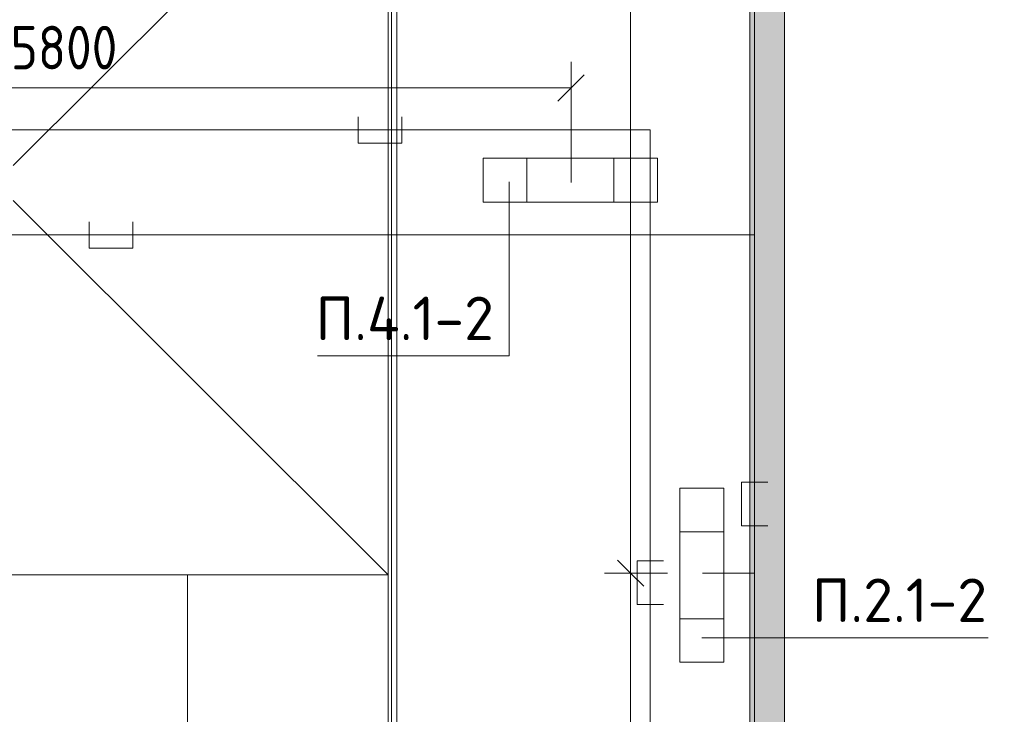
# Model space of a CAD drawing. Header units: millimetres. Extents: x -32229 to 170644, y -13689 to 125138.
# Tile 158 of 208: x 18272 to 23921, y 109750 to 113738. Entities that reach past the tile are written whole.
import ezdxf

# ---------------------------------------------------------------- set-up
doc = ezdxf.new("R2010")
doc.units = ezdxf.units.MM
for name, color, linetype, lineweight in [('A-ANNO-DIMS', 7, 'Continuous', 9), ('A-ANNO-DIMS-200', 7, 'Continuous', 9), ('A-ANNO-NOTE', 7, 'Continuous', 18), ('A-DETL-THIN', 7, 'Continuous', 9), ('A-FLOR', 7, 'Continuous', 18), ('A-GENM', 7, 'Continuous', 18), ('G-ANNO-TEXT', 7, 'Continuous', 9), ('M-EQPM', 7, 'Continuous', 18)]:
    doc.layers.add(name, color=color, linetype=linetype, lineweight=lineweight)
doc.layers.add('A-DETL', color=7, linetype='Continuous', lineweight=9, true_color=0x00a600)
doc.styles.add('GOST Common_6', font='GOST_Common.ttf', dxfattribs={"width": 0.9, "height": 250})
doc.styles.add('ISOCPEUR', font='isocpeur.ttf', dxfattribs={"height": 250})
doc.dimstyles.new('ГОСТ_2_5_мм2', dxfattribs={"dimscale": 304.8, "dimtxt": 251.428749, "dimasz": 0.492126, "dimexe": 0.492126, "dimexo": 0.656168, "dimgap": 0.098425, "dimtad": 1, "dimdec": 0, "dimdsep": 46, "dimtxsty": 'GOST Common_6', "dimblk1": 'OBLIQUE', "dimblk2": 'OBLIQUE', "dimsah": 1, "dimcen": 0.09, "dimazin": 2, "dimtfac": 1, "dimtdec": 4, "dimtix": 1, "dimtmove": 0, "dimatfit": 3, "dimfxl": 1, "dimtvp": 1, "dimtolj": 1, "dimtzin": 0, "dimarcsym": 2})

# ---------------------------------------------------------------- blocks, each defined once
blk = doc.blocks.new('АР_Лоток - 200х100h_ЛВ1-7511697--01 ЭО')
at = {"layer": 'M-EQPM', "lineweight": 13, "true_color": 0xf3f3f3}
blk.add_hatch(color=7, dxfattribs=at).paths.add_polyline_path([(8392.4, -100), (8392.4, 100), (0, 100), (0, -100), (5270.4, -100)])
at = {"layer": 'M-EQPM', "color": 253, "lineweight": 13, "true_color": 0xaaaaaa}
for p, q in [((8392.4, 75), (8392.4, 100)), ((8392.4, -100), (8392.4, -75))]:
    blk.add_line(p, q, dxfattribs=at)
blk = doc.blocks.new('АР-Заполнение деф_ шва - Д_ш_-5402230--01 ЭО')
at = {"layer": 'A-GENM', "color": 253, "lineweight": 13, "true_color": 0xaaaaaa}
for p, q in [((0, 25), (21235, 25)), ((0, -25), (21235, -25))]:
    blk.add_line(p, q, dxfattribs=at)
blk = doc.blocks.new('Наметкина 10_РД_АР_П_rvt-1--01 ЭО')
at = {"layer": 'A-FLOR', "color": 253, "lineweight": 13, "true_color": 0xaaaaaa}
for p, q in [((20405.3, 119910), (20405.3, 98768.3)), ((20435.3, 98740), (20435.3, 119910)), ((22460.3, 117837.4), (22460.3, 100765)), ((22660.3, 117837.4), (22660.3, 100765)), ((18235.2, 112900), (20385.3, 115050)), ((20385.3, 115050), (20385.3, 110550)), ((20385.3, 110550), (18235.3, 112700)), ((-20964.7, 110550), (19235.3, 110550)), ((20385.3, 110550), (-20964.7, 110550)), ((20385.3, 110550), (19235.3, 110550)), ((19235.3, 110550), (19235.3, 108850)), ((20385.3, 98750), (20385.3, 110550))]:
    blk.add_line(p, q, dxfattribs=at)
at = {"layer": 'A-GENM', "color": 253, "lineweight": 13, "true_color": 0xaaaaaa, "rotation": 270}
blk.add_blockref('АР-Заполнение деф_ шва - Д_ш_-5402230--01 ЭО', (20410.3, 119935), dxfattribs=at)
at = {"layer": 'M-EQPM', "color": 253, "lineweight": 13, "true_color": 0xaaaaaa, "rotation": 270}
blk.add_blockref('АР_Лоток - 200х100h_ЛВ1-7511697--01 ЭО', (22560.3, 117837.4), dxfattribs=at)
blk = doc.blocks.new('DIMBLOCK137--01 ЭО')
at = {"layer": 'A-ANNO-DIMS-200'}
for p, q in [((15635.3, 112997.2), (15635.3, 113496)), ((21435.5, 113106.2), (21435.5, 113496)), ((15635.3, 113346), (15710.3, 113421)), ((21435.5, 113346), (21510.5, 113421)), ((15635.3, 113346), (15560.3, 113271)), ((15635.3, 113346), (21435.5, 113346)), ((15635.3, 113346), (15635.3, 112997.2)), ((21435.5, 113346), (21360.5, 113271)), ((21435.5, 113346), (21435.5, 113106.2))]:
    blk.add_line(p, q, dxfattribs=at)
at = {"layer": 'A-ANNO-DIMS-200', "color": 0, "insert": (18220.1, 113702.7), "char_height": 250, "width": 756.843, "attachment_point": 1, "line_spacing_factor": 1.022761, "style": 'GOST Common_6'}
blk.add_mtext('5800', dxfattribs=at)
blk = doc.blocks.new('_Oblique')
at = {"color": 0, "linetype": 'ByBlock', "lineweight": -2}
blk.add_line((-0.5, -0.5), (0.5, 0.5), dxfattribs=at)
blk = doc.blocks.new('DIMBLOCK184--01 ЭО')
at = {"layer": 'A-ANNO-DIMS-200'}
for p, q in [((21777.4, 121060), (21702.4, 121135)), ((21683.5, 121060), (21927.4, 121060)), ((21777.4, 121060), (21683.5, 121060)), ((21777.4, 121060), (21777.4, 110560.4)), ((21777.4, 121060), (21852.4, 120985)), ((21777.4, 110560.4), (21702.4, 110635.4)), ((21988.7, 110560.4), (21627.4, 110560.4)), ((21777.4, 110560.4), (21852.4, 110485.4)), ((21777.4, 110560.4), (21988.7, 110560.4))]:
    blk.add_line(p, q, dxfattribs=at)
at = {"layer": 'A-ANNO-DIMS-200', "color": 0, "insert": (21420.7, 115439.4), "char_height": 250, "width": 889.802, "attachment_point": 1, "rotation": 90, "line_spacing_factor": 1.022761, "style": 'GOST Common_6'}
blk.add_mtext('10500', dxfattribs=at)
blk = doc.blocks.new('DIMBLOCK185--01 ЭО')
at = {"layer": 'A-ANNO-DIMS-200'}
for p, q in [((21777.4, 110560.4), (21702.4, 110635.4)), ((21988.7, 110560.4), (21627.4, 110560.4)), ((21777.4, 110560.4), (21777.4, 104760.8)), ((21777.4, 110560.4), (21852.4, 110485.4)), ((21777.4, 110560.4), (21988.7, 110560.4)), ((21777.4, 104760.8), (21702.4, 104835.8)), ((21690.3, 104760.8), (21927.4, 104760.8)), ((21777.4, 104760.8), (21690.3, 104760.8)), ((21777.4, 104760.8), (21852.4, 104685.8))]:
    blk.add_line(p, q, dxfattribs=at)
at = {"layer": 'A-ANNO-DIMS-200', "color": 0, "insert": (21420.7, 107345.3), "char_height": 250, "width": 756.843, "attachment_point": 1, "rotation": 90, "line_spacing_factor": 1.022761, "style": 'GOST Common_6'}
blk.add_mtext('5800', dxfattribs=at)

msp = doc.modelspace()

# ---------------------------------------------------------------- linework, layer by layer
at = {"layer": 'A-ANNO-NOTE', "color": 1, "lineweight": 9, "true_color": 0xff0000}
for p, q in [((20931.4, 112942.1), (21931.4, 112942.1)), ((20931.4, 112689.4), (20931.4, 112942.1)), ((21181.4, 112689.4), (21181.4, 112942.1)), ((21681.4, 112942.1), (21681.4, 112689.4)), ((21931.4, 112942.1), (21931.4, 112689.4)), ((21931.4, 112689.4), (20931.4, 112689.4))]:
    msp.add_line(p, q, dxfattribs=at)
at = {"layer": 'A-ANNO-NOTE', "color": 5, "lineweight": 9, "true_color": 0x0000ff}
for p, q in [((22059.8, 110048.5), (22059.8, 111048.5)), ((22059.8, 111048.5), (22312.5, 111048.5)), ((22312.5, 111048.5), (22312.5, 110048.5)), ((22059.8, 110798.5), (22312.5, 110798.5)), ((22312.5, 110298.5), (22059.8, 110298.5)), ((22312.5, 110048.5), (22059.8, 110048.5))]:
    msp.add_line(p, q, dxfattribs=at)
at = {"layer": 'A-DETL', "color": 5, "true_color": 0x0000ff}
for p, q in [((22488.8, 96167.2), (22488.8, 119369.3)), ((18670.8, 112577.2), (18670.8, 112427.2)), ((18920.8, 112427.2), (18920.8, 112577.2)), ((22488.8, 112502.2), (-19164.5, 112502.2)), ((18670.8, 112427.2), (18920.8, 112427.2)), ((22563.8, 111082.6), (22413.8, 111082.6)), ((22413.8, 111082.6), (22413.8, 110832.6)), ((22413.8, 110832.6), (22563.8, 110832.6)), ((22188.7, 110560.4), (22488.8, 110560.4))]:
    msp.add_line(p, q, dxfattribs=at)
at = {"layer": 'A-DETL', "color": 1, "true_color": 0xff0000}
for p, q in [((20214.4, 113179.7), (20214.4, 113029.7)), ((20464.4, 113029.7), (20464.4, 113179.7)), ((21890.3, 113104.7), (-20865.6, 113104.7)), ((21435.5, 112802.8), (21435.5, 113104.7)), ((21890.3, 113104.7), (21890.3, 96772.6)), ((20214.4, 113029.7), (20464.4, 113029.7)), ((21965.3, 110630.8), (21815.3, 110630.8)), ((21815.3, 110630.8), (21815.3, 110380.8)), ((21815.3, 110380.8), (21965.3, 110380.8))]:
    msp.add_line(p, q, dxfattribs=at)
at = {"layer": 'A-DETL-THIN'}
for p, q in [((21080.2, 112807.8), (21080.2, 111807.8)), ((21080.2, 111807.8), (19980.2, 111807.8)), ((22186.1, 110189.5), (23828.8, 110189.5))]:
    msp.add_line(p, q, dxfattribs=at)

# ---------------------------------------------------------------- block references
at = {"lineweight": 5}
msp.add_blockref('Наметкина 10_РД_АР_П_rvt-1--01 ЭО', (0, 0), dxfattribs=at)

# ---------------------------------------------------------------- texts
at = {"layer": 'G-ANNO-TEXT', "char_height": 250, "line_spacing_factor": 1.139951, "style": 'ISOCPEUR'}
for s, insert, width, attachment_point in [('\\pt600,1200,1800,2400,3000,3600,4200,4800,5400,6000,6600,7200,7800,8400,9000,9600,10200,10800,11400,12000,12600,13200,13800,14400,15000,15600,16200,16800,17400,18000,18600,19200;П.4.1-2', (20992.5, 112148.1), 1028.18, 3), ('\\pt600,1200,1800,2400,3000,3600,4200,4800,5400,6000,6600,7200,7800,8400,9000,9600,10200,10800,11400,12000,12600,13200,13800,14400,15000,15600,16200,16800,17400,18000,18600,19200;П.2.1-2', (22816.4, 110529.8), 1016.06, 1)]:
    msp.add_mtext(s, dxfattribs=dict(at, insert=insert, width=width, attachment_point=attachment_point))

# ---------------------------------------------------------------- dimensions: what is measured, and where the dimension line sits
at = {"layer": 'A-ANNO-DIMS'}
for base, p1, p2, override, picture, middle in [((21777.4, 110560.4), (21883.5, 121060), (22188.7, 110560.4), {"dimpost": '<>', "dimfxl": 10504.056801}, 'DIMBLOCK184--01 ЭО', (21622.4, 115810.2)), ((21777.4, 104760.8), (22188.7, 110560.4), (21890.3, 104760.8), {"dimpost": '<>', "dimfxl": 5807.222535}, 'DIMBLOCK185--01 ЭО', (21622.4, 107660.6))]:
    dim = msp.add_linear_dim(base=base, p1=p1, p2=p2, angle=90, dimstyle='ГОСТ_2_5_мм2', override=override, dxfattribs=at)
    dim.commit()
    dim.dimension.update_dxf_attribs({"geometry": picture, "text_midpoint": middle})
dim = msp.add_linear_dim(base=(21435.5, 113346), p1=(15635.3, 112797.2), p2=(21435.5, 112906.2), dimstyle='ГОСТ_2_5_мм2', override={"dimpost": '<>', "dimfxl": 5801.249291}, dxfattribs=at)
dim.commit()
dim.dimension.update_dxf_attribs({"geometry": 'DIMBLOCK137--01 ЭО', "text_midpoint": (18535.4, 113501)})

doc.saveas('drawing.dxf')
